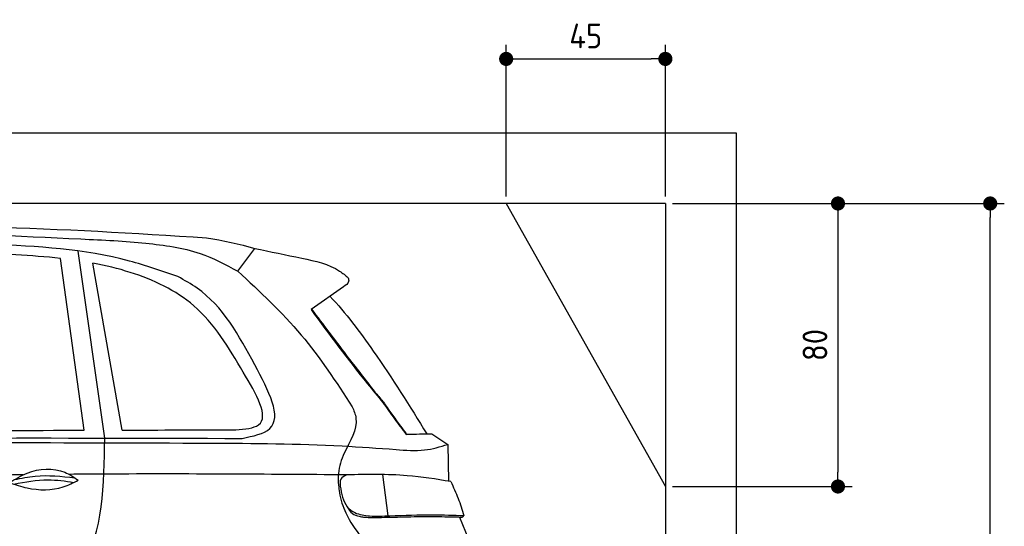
# Model space of a CAD drawing. Header units: millimetres. Extents: x 552 to 7231, y 5767 to 12236.
# Tile 7 of 7: x 4448 to 7231, y 10803 to 12236. Entities that reach past the tile are written whole.
import ezdxf

# ---------------------------------------------------------------- set-up
doc = ezdxf.new("R2010")
doc.units = ezdxf.units.MM
doc.layers.get('0').update_dxf_attribs({"lineweight": 25})
doc.layers.add('4', color=3, linetype='Continuous', lineweight=25)
doc.layers.add('AM_0', color=7, linetype='Continuous', lineweight=25)
doc.layers.add('Car', color=10, linetype='Continuous')
doc.styles.get("Standard").update_dxf_attribs({"font": 'ISOCP.SHX'})
doc.dimstyles.new('GEN-ISO$0', dxfattribs={"dimscale": 20, "dimtxt": 3.5, "dimasz": 2, "dimexe": 2, "dimexo": 1, "dimgap": 1.5, "dimtad": 1, "dimdec": 1, "dimlfac": 0.1, "dimdsep": 46, "dimtxsty": 'Standard', "dimblk": 'PUNKT', "dimcen": 2, "dimclrd": 256, "dimclre": 256, "dimclrt": 2, "dimadec": 0, "dimazin": 0, "dimtp": 0.1, "dimtm": 0.1, "dimtfac": 0.71, "dimtdec": 1, "dimtmove": 2, "dimatfit": 3, "dimldrblk": 'PUNKT', "dimfxl": 1, "dimtolj": 1, "dimarcsym": 0})

# ---------------------------------------------------------------- blocks, each defined once
blk = doc.blocks.new('PUNKT')
at = {"layer": '4', "color": 0, "linetype": 'ByBlock'}
blk.add_line((-0.5, 0), (-1, 0), dxfattribs=at)
at = {"layer": '4', "color": 0, "linetype": 'ByBlock', "const_width": 0.5}
blk.add_lwpolyline([(-0.25, 0, 1), (0.25, 0, 1)], format="xyb", close=True, dxfattribs=at)
blk = doc.blocks.new('*D5')
at = {"layer": '4', "lineweight": -2, "transparency": 16777216}
for p, q in [((6292.8, 11715.9), (7231, 11715.9)), ((7191, 8155.9), (7191, 11675.9)), ((6792.8, 8115.9), (7231, 8115.9))]:
    blk.add_line(p, q, dxfattribs=at)
at = {"layer": 'Defpoints', "color": 0, "transparency": 16777216}
for p in [(6272.8, 11715.9), (7191, 11715.9), (6772.8, 8115.9)]:
    blk.add_point(p, dxfattribs=at)
at = {"layer": '4', "lineweight": -2, "transparency": 16777216, "xscale": 40, "yscale": 40, "zscale": 40}
for p, rotation in [((7191, 11715.9), 90), ((7191, 8115.9), 270)]:
    blk.add_blockref('PUNKT', p, dxfattribs=dict(at, rotation=rotation))
at = {"layer": '4', "color": 2, "transparency": 16777216, "insert": (7126, 9915.9), "char_height": 70, "attachment_point": 5, "rotation": 90}
blk.add_mtext('\\A1;360', dxfattribs=at)
blk = doc.blocks.new('*D10')
at = {"layer": '4', "lineweight": -2, "transparency": 16777216}
for p, q in [((5822.8, 11735.9), (5822.8, 12164.6)), ((6272.8, 11735.9), (6272.8, 12164.6)), ((5862.8, 12124.6), (6232.8, 12124.6))]:
    blk.add_line(p, q, dxfattribs=at)
at = {"layer": 'Defpoints', "color": 0, "transparency": 16777216}
for p in [(6272.8, 12124.6), (5822.8, 11715.9), (6272.8, 11715.9)]:
    blk.add_point(p, dxfattribs=at)
at = {"layer": '4', "lineweight": -2, "transparency": 16777216, "xscale": 40, "yscale": 40, "zscale": 40, "rotation": 180}
blk.add_blockref('PUNKT', (5822.8, 12124.6), dxfattribs=at)
at = {"layer": '4', "lineweight": -2, "transparency": 16777216, "xscale": 40, "yscale": 40, "zscale": 40}
blk.add_blockref('PUNKT', (6272.8, 12124.6), dxfattribs=at)
at = {"layer": '4', "color": 2, "transparency": 16777216, "insert": (6047.8, 12189.6), "char_height": 70, "attachment_point": 5}
blk.add_mtext('\\A1;45', dxfattribs=at)
blk = doc.blocks.new('*D11')
at = {"layer": '4', "lineweight": -2, "transparency": 16777216}
for p, q in [((6292.8, 11715.9), (6800.7, 11715.9)), ((6760.7, 11675.9), (6760.7, 10955.9)), ((6292.8, 10915.9), (6800.7, 10915.9))]:
    blk.add_line(p, q, dxfattribs=at)
at = {"layer": 'Defpoints', "color": 0, "transparency": 16777216}
for p in [(6272.8, 11715.9), (6272.8, 10915.9), (6760.7, 10915.9)]:
    blk.add_point(p, dxfattribs=at)
at = {"layer": '4', "lineweight": -2, "transparency": 16777216, "xscale": 40, "yscale": 40, "zscale": 40}
for p, rotation in [((6760.7, 11715.9), 90), ((6760.7, 10915.9), 270)]:
    blk.add_blockref('PUNKT', p, dxfattribs=dict(at, rotation=rotation))
at = {"layer": '4', "color": 2, "transparency": 16777216, "insert": (6695.7, 11315.9), "char_height": 70, "attachment_point": 5, "rotation": 90}
blk.add_mtext('\\A1;80', dxfattribs=at)

msp = doc.modelspace()

# ---------------------------------------------------------------- linework, layer by layer
for p, q in [((872.77, 11915.9), (6472.77, 11915.9)), ((6472.77, 11915.9), (6472.77, 8115.9)), ((6272.78, 11715.9), (1072.77, 11715.9)), ((6272.78, 11715.9), (6272.78, 8115.9))]:
    msp.add_line(p, q)
at = {"layer": 'AM_0'}
msp.add_line((5822.78, 11715.9), (6272.78, 10915.9), dxfattribs=at)
at = {"layer": 'Car'}
for p, q in [((4687.88, 11052.8), (4613.13, 11581.52)), ((5064.55, 11524.57), (5112.24, 11588.93)), ((4630.27, 11075.1), (4562.78, 11560.62)), ((4737.57, 11075.41), (4654.71, 11547.16)), ((5363.17, 11480.72), (5271.29, 11415.81)), ((5540.08, 11063.04), (5598.47, 11064.39)), ((5542.97, 11063.97), (5577.99, 11064.62)), ((5577.99, 11064.62), (5598.07, 11065.04)), ((5598.47, 11064.39), (5612.96, 11065.04)), ((5612.96, 11065.04), (5657.95, 11034.95)), ((5657.95, 11034.95), (5659.74, 10930.82)), ((5473.47, 10949.62), (5487.82, 10832.85)), ((5690.5, 10829.61), (5716.04, 10767.11))]:
    msp.add_line(p, q, dxfattribs=at)
for points, knots in [([(3204.6, 11588.53), (3334.38, 11600.59), (3626.99, 11627.79), (4099.81, 11642.33), (4502.14, 11620.93), (4746.17, 11609.73), (4803.98, 11603.92)], [0, 0, 0, 0, 391.0411305, 881.6519066, 1416.3661132, 1602.4044522, 1602.4044522, 1602.4044522, 1602.4044522]), ([(4562.78, 11560.62), (4521.01, 11565.28), (4293.33, 11581.56), (4065.64, 11582.98), (3879.94, 11584.13)], [637.56261, 637.56261, 637.56261, 637.56261, 763.5499019, 1320.8101244, 1320.8101244, 1320.8101244, 1320.8101244]), ([(5079.22, 11239.21), (5038.68, 11307.88), (4962.93, 11436.2), (4791.45, 11516.16), (4690.17, 11540.53), (4654.71, 11547.16)], [0, 0, 0, 0, 233.6843988, 436.6449272, 544.7060341, 544.7060341, 544.7060341, 544.7060341]), ([(5324.62, 11453.48), (5369.39, 11406.62), (5467.27, 11274.76), (5550.77, 11142.61), (5598.47, 11064.39)], [395.6539434, 395.6539434, 395.6539434, 395.6539434, 587.1225019, 864.5403019, 864.5403019, 864.5403019, 864.5403019]), ([(4614.55, 10673.96), (4617.21, 10677.9), (4684.95, 10782.87), (4686.44, 10920.45), (4687.88, 11052.8)], [175.1820291, 175.1820291, 175.1820291, 175.1820291, 189.8900931, 562.5925726, 562.5925726, 562.5925726, 562.5925726]), ([(4432.79, 10935.21), (4452.21, 10939.49), (4508.46, 10950.99), (4565.83, 10944.74), (4603.4, 10940.13)], [7.5765301, 7.5765301, 7.5765301, 7.5765301, 52.5445316, 137.6592373, 137.6592373, 137.6592373, 137.6592373]), ([(5372.28, 10948.69), (5145.63, 10950.38), (4883.91, 10952.32), (4622.22, 10950.51), (4587.15, 10950.2)], [0, 0, 0, 0, 679.9407721, 785.1426848, 785.1426848, 785.1426848, 785.1426848]), ([(4419.32, 10926.7), (4435.49, 10921.07), (4483.93, 10904.9), (4554.8, 10904), (4599.07, 10926.58), (4612.9, 10933.63)], [5.2085778, 5.2085778, 5.2085778, 5.2085778, 44.1985824, 121.4550205, 156.5516596, 156.5516596, 156.5516596, 156.5516596]), ([(4431.13, 10922.74), (4463.38, 10928.71), (4519.81, 10939.15), (4576.37, 10931.3), (4600.62, 10927.43)], [0, 0, 0, 0, 73.8786926, 129.2826464, 129.2826464, 129.2826464, 129.2826464])]:
    msp.add_open_spline(points, degree=3, knots=knots, dxfattribs=at)
for points in [[(3578.36, 11638.18), (4361.41, 11649.09), (4976.01, 11619.19)], [(4895, 11509.12), (4757.54, 11553.3), (4364.11, 11600.83), (4069.34, 11612.83)], [(4803.98, 11603.92), (4957.64, 11574.73), (5064.55, 11524.57)], [(5112.24, 11588.93), (5245.18, 11561.24), (5352.08, 11524.7), (5376.41, 11505.89)], [(5064.55, 11524.57), (5243.37, 11344.05), (5387.52, 11141.43)], [(5112.2, 11259.85), (4948.95, 11476.86), (4895, 11509.12)], [(5376.41, 11505.89), (5377.29, 11495.07), (5363.17, 11480.72)], [(5271.29, 11415.81), (5430.9, 11206.24), (5474.27, 11153.56)], [(5272.78, 11416.86), (5370.58, 11287.39), (5451.63, 11182.93)], [(5076.24, 11051.72), (5154.45, 11079.54), (5112.2, 11259.85)], [(5058.37, 11075.61), (5122.87, 11090.14), (5079.22, 11239.21)], [(5451.63, 11182.93), (5474.01, 11156.26), (5480.8, 11146.67)], [(5387.52, 11141.43), (5398.21, 11109.05), (5365.18, 11010.36), (5348.5, 10953.02), (5348.68, 10919.92)], [(5474.27, 11153.56), (5507.11, 11107.2), (5540.08, 11063.04)], [(5480.8, 11146.67), (5523.72, 11086.44)], [(5523.72, 11086.44), (5538.88, 11066.18), (5539.56, 11065.26), (5539.91, 11064.83), (5542.97, 11063.97)], [(2520.83, 11014.23), (3506.11, 11044.37), (5076.24, 11051.72)], [(2517.25, 11002.96), (3398.95, 11029.59), (3787.56, 11036.41), (4983.54, 11038.53)], [(4983.54, 11038.53), (5358.95, 11030.5), (5511.56, 11020.49)], [(5511.56, 11020.49), (5592, 11019.16), (5657.95, 11034.95)], [(4419.32, 10926.7), (4468.68, 10953.96), (4575.13, 10956.08), (4612.9, 10933.63)], [(5372.28, 10948.69), (5354.99, 10936.29), (5353.85, 10917.02)], [(5666.04, 10929.87), (5542.96, 10946.42), (5372.28, 10948.69)], [(5348.68, 10919.92), (5351.48, 10898.32), (5369.58, 10841.27), (5469.49, 10709.82)], [(5353.85, 10917.02), (5373.63, 10858.59), (5395.26, 10842.05), (5436.7, 10832.81), (5494.21, 10833.11)], [(5666.04, 10929.87), (5686.98, 10882.19), (5702.9, 10833.7)], [(5373.67, 10858.55), (5388.34, 10839.17), (5407.02, 10831.83), (5419.87, 10829.49), (5437.02, 10828.51), (5451.94, 10828.22)], [(5451.94, 10828.22), (5524.6, 10829.79), (5600.76, 10831.12), (5640.62, 10830.63), (5674.54, 10830.14)], [(5494.21, 10833.11), (5615.99, 10835.89), (5702.9, 10833.7)], [(5674.54, 10830.14), (5685.24, 10829.79), (5695.87, 10829.41)], [(5695.87, 10829.41), (5700.6, 10830.21), (5702.9, 10833.7)]]:
    msp.add_spline(points, degree=3, dxfattribs=at)
for points in [[(4976.01, 11619.19), (5022.22, 11610.65), (5068.44, 11602.11), (5112.24, 11588.93)], [(3699.29, 11063.26), (4009.56, 11070.43), (4319.92, 11073.94), (4630.27, 11075.1)], [(4737.57, 11075.41), (4844.51, 11075.63), (4951.44, 11075.62), (5058.37, 11075.61)], [(4456.97, 10948.76), (4141.45, 10944.56), (3825.99, 10935.28), (3510.64, 10922.44)]]:
    msp.add_open_spline(points, degree=3, dxfattribs=at)

# ---------------------------------------------------------------- dimensions: what is measured, and where the dimension line sits
at = {"layer": '4'}
dim = msp.add_linear_dim(base=(6272.78, 12124.58), p1=(5822.78, 11715.9), p2=(6272.78, 11715.9), dimstyle='GEN-ISO$0', dxfattribs=at)
dim.commit()
dim.dimension.update_dxf_attribs({"geometry": '*D10', "text_midpoint": (6047.78, 12189.58)})
for base, p1, p2, picture, middle in [((7190.95, 11715.9), (6772.77, 8115.9), (6272.78, 11715.9), '*D5', (7125.95, 9915.9)), ((6760.72, 10915.9), (6272.78, 11715.9), (6272.78, 10915.9), '*D11', (6695.72, 11315.9))]:
    dim = msp.add_linear_dim(base=base, p1=p1, p2=p2, angle=90, dimstyle='GEN-ISO$0', dxfattribs=at)
    dim.commit()
    dim.dimension.update_dxf_attribs({"geometry": picture, "text_midpoint": middle})

doc.saveas('drawing.dxf')
